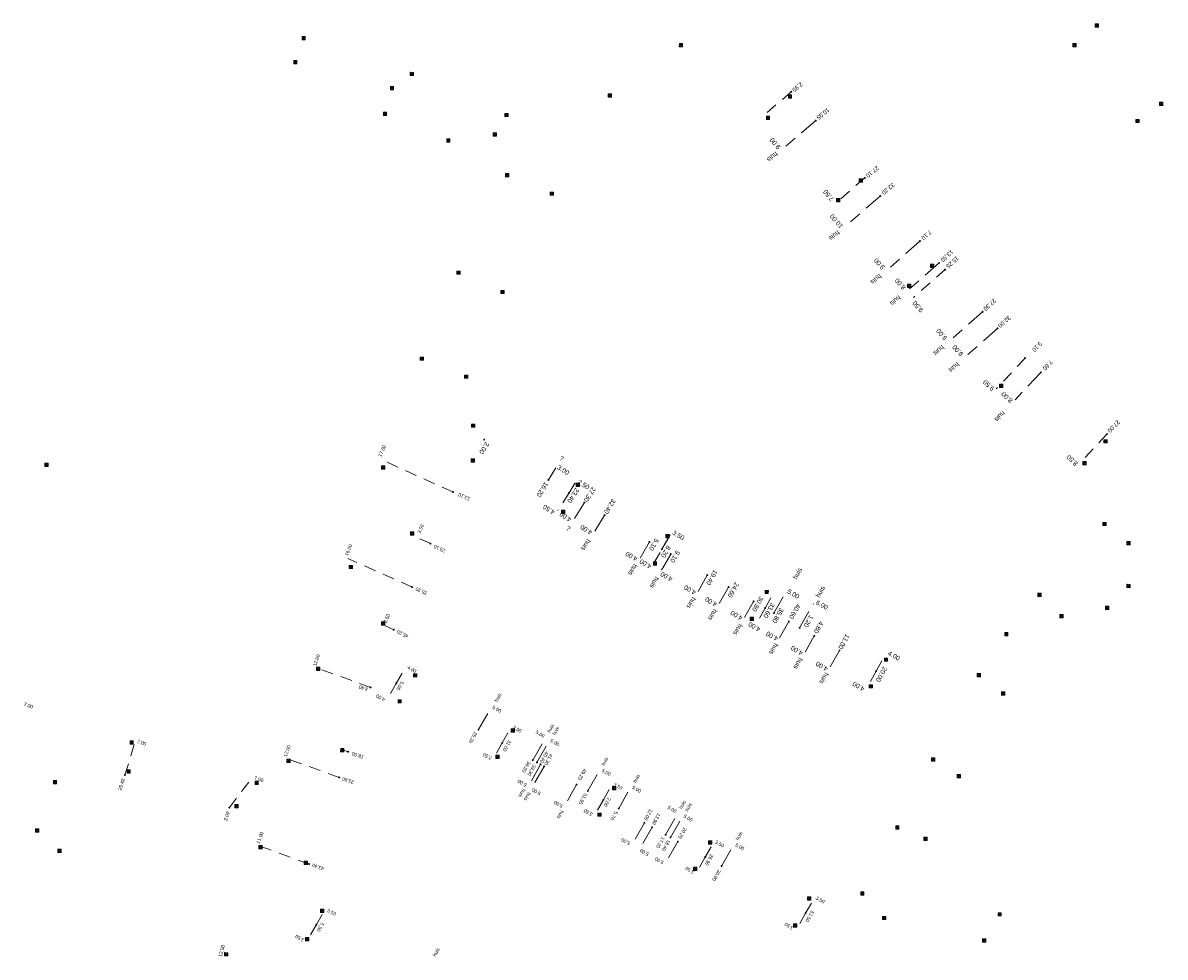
# Model space of a CAD drawing. Header units: inches. Extents: x 0 to 191500, y 0 to 342750.
# Tile 7 of 256: x 185724 to 185968, y 329492 to 329691. Entities that reach past the tile are written whole.
import ezdxf
from ezdxf import colors
from ezdxf.entities.mleader import LeaderData, LeaderLine
from ezdxf.enums import TextEntityAlignment as Align
from ezdxf.math import Vec2, Vec3

# ---------------------------------------------------------------- set-up
doc = ezdxf.new("R2010")
doc.units = ezdxf.units.IN
doc.header["$MEASUREMENT"] = 0
doc.linetypes.add('RI-GWA_HUISAANSLUITING', pattern=[23, 4, -1.8, 2.6, -1.8, 4.6, -1.8, 4.6, -1.8])
doc.linetypes.add('RI-HWA_KOLKAANSLUITING', pattern=[4.3, 2.5, -1.8])
doc.layers.get('0').update_dxf_attribs({"lineweight": 20})
for name, color, linetype, lineweight in [('ECW', 150, 'Continuous', 20), ('N-WE-RI-GWA-MAATVOERING-T25', 30, 'RI-GWA_HUISAANSLUITING', 20), ('N-WE-RI-GWA_HUISAANSLUITING', 30, 'RI-GWA_HUISAANSLUITING', 20), ('N-WE-RI-HWA_KOLK-S', 150, 'Continuous', 20), ('N-WE-RI-HWA_KOLKAANSLUITING', 150, 'RI-HWA_KOLKAANSLUITING', 20), ('N-WE-RI-INLAAT', 7, 'Continuous', 20), ('Tekst algemeen', 7, 'Continuous', 20)]:
    doc.layers.add(name, color=color, linetype=linetype, lineweight=lineweight)
picture_1 = doc.add_image_def('image1.ecw', size_in_pixel=(220000, 285000))

# ---------------------------------------------------------------- blocks, each defined once
blk = doc.blocks.new('A$C2C270354')
h = blk.add_hatch(color=256)
h.dxf.hatch_style = 1
edge = h.paths.add_edge_path()
edge.add_arc((0, 0), 0.1, 0, 360)
blk.add_circle((0, 0), 0.1)

msp = doc.modelspace()

# ---------------------------------------------------------------- linework, layer by layer
at = {"layer": 'N-WE-RI-GWA_HUISAANSLUITING'}
for p, q in [((185893.102, 329670.565), (185886.235, 329664.748)), ((185906.904, 329654.434), (185899.309, 329647.929)), ((185915.363, 329644.833), (185908.625, 329638.866)), ((185919.479, 329640.184), (185913.098, 329634.569)), ((185928.763, 329629.748), (185922.025, 329623.781)), ((185931.921, 329626.181), (185925.183, 329620.214)), ((185941.169, 329616.782), (185935.697, 329610.946)), ((185835.993, 329593.821), (185837.587, 329596.362)), ((185843.68, 329588.998), (185841.554, 329585.61)), ((185848.008, 329586.283), (185845.882, 329582.895)), ((185857.557, 329580.577), (185855.563, 329577.11)), ((185862.124, 329577.968), (185860.119, 329574.507)), ((185869.936, 329573.479), (185867.977, 329569.992)), ((185874.482, 329570.918), (185872.501, 329567.443)), ((185884.187, 329565.352), (185886.661, 329569.697)), ((185879.841, 329567.869), (185877.853, 329564.398)), ((185889.669, 329562.226), (185892.637, 329567.441)), ((185887.355, 329563.553), (185885.389, 329560.07)), ((185892.794, 329560.479), (185890.825, 329556.997)), ((185898.181, 329557.383), (185896.211, 329553.902)), ((185821.055, 329540.48), (185823.527, 329544.826)), ((185832.653, 329533.976), (185835.118, 329538.326)), ((185833.543, 329533.474), (185836.02, 329537.818)), ((185834.316, 329533.037), (185831.85, 329528.688)), ((185835.071, 329532.637), (185832.611, 329528.284)), ((185844.406, 329527.385), (185846.877, 329531.732)), ((185842.008, 329528.74), (185839.559, 329524.381)), ((185851.006, 329523.634), (185853.466, 329527.987)), ((185861.036, 329518.041), (185863.496, 329522.394)), ((185856.495, 329520.57), (185854.036, 329516.217)), ((185862.081, 329517.451), (185864.54, 329521.804)), ((185858.159, 329519.63), (185855.699, 329515.277)), ((185863.647, 329516.566), (185861.187, 329512.213)), ((185872.985, 329511.328), (185875.479, 329515.661))]:
    msp.add_line(p, q, dxfattribs=at)
at = {"layer": 'N-WE-RI-HWA_KOLK-S'}
for p, q in [((185952.79452, 329691.21397), (185952.79303, 329690.51752)), ((185952.79303, 329690.51752), (185953.49097, 329691.21248)), ((185952.79452, 329691.21397), (185953.48948, 329690.51603)), ((185953.49097, 329691.21248), (185952.79452, 329691.21397)), ((185953.48948, 329690.51603), (185953.49097, 329691.21248)), ((185783.34952, 329688.54597), (185783.34803, 329687.84952)), ((185783.34803, 329687.84952), (185784.04597, 329688.54448)), ((185783.34952, 329688.54597), (185784.04448, 329687.84803)), ((185784.04597, 329688.54448), (185783.34952, 329688.54597)), ((185784.04448, 329687.84803), (185784.04597, 329688.54448)), ((185952.79303, 329690.51752), (185953.48948, 329690.51603)), ((185783.34803, 329687.84952), (185784.04448, 329687.84803)), ((185863.96252, 329686.99897), (185863.96103, 329686.30252)), ((185863.96103, 329686.30252), (185864.65897, 329686.99748)), ((185863.96103, 329686.30252), (185864.65748, 329686.30103)), ((185863.96252, 329686.99897), (185864.65748, 329686.30103)), ((185864.65897, 329686.99748), (185863.96252, 329686.99897)), ((185864.65748, 329686.30103), (185864.65897, 329686.99748)), ((185948.05252, 329687.03897), (185948.05103, 329686.34252)), ((185948.05103, 329686.34252), (185948.74897, 329687.03748)), ((185948.05103, 329686.34252), (185948.74748, 329686.34103)), ((185948.05252, 329687.03897), (185948.74748, 329686.34103)), ((185948.74897, 329687.03748), (185948.05252, 329687.03897)), ((185948.74748, 329686.34103), (185948.74897, 329687.03748)), ((185781.56252, 329683.40397), (185781.56103, 329682.70752)), ((185781.56103, 329682.70752), (185782.25897, 329683.40248)), ((185781.56252, 329683.40397), (185782.25748, 329682.70603)), ((185782.25897, 329683.40248), (185781.56252, 329683.40397)), ((185782.25748, 329682.70603), (185782.25897, 329683.40248)), ((185781.56103, 329682.70752), (185782.25748, 329682.70603)), ((185806.45552, 329680.87397), (185806.45403, 329680.17752)), ((185806.45403, 329680.17752), (185807.15197, 329680.87248)), ((185806.45552, 329680.87397), (185807.15048, 329680.17603)), ((185807.15197, 329680.87248), (185806.45552, 329680.87397)), ((185807.15048, 329680.17603), (185807.15197, 329680.87248)), ((185806.45403, 329680.17752), (185807.15048, 329680.17603)), ((185802.22752, 329677.81697), (185802.22603, 329677.12052)), ((185802.22603, 329677.12052), (185802.92397, 329677.81548)), ((185802.22603, 329677.12052), (185802.92248, 329677.11903)), ((185802.22752, 329677.81697), (185802.92248, 329677.11903)), ((185802.92397, 329677.81548), (185802.22752, 329677.81697)), ((185802.92248, 329677.11903), (185802.92397, 329677.81548)), ((185848.75252, 329676.27897), (185848.75103, 329675.58252)), ((185848.75103, 329675.58252), (185849.44897, 329676.27748)), ((185848.75252, 329676.27897), (185849.44748, 329675.58103)), ((185849.44897, 329676.27748), (185848.75252, 329676.27897)), ((185849.44748, 329675.58103), (185849.44897, 329676.27748)), ((185887.26252, 329676.05697), (185887.26103, 329675.36052)), ((185887.26103, 329675.36052), (185887.95897, 329676.05548)), ((185887.26252, 329676.05697), (185887.95748, 329675.35903)), ((185887.95897, 329676.05548), (185887.26252, 329676.05697)), ((185887.95748, 329675.35903), (185887.95897, 329676.05548)), ((185848.75103, 329675.58252), (185849.44748, 329675.58103)), ((185887.26103, 329675.36052), (185887.95748, 329675.35903)), ((185966.57452, 329674.51597), (185966.57303, 329673.81952)), ((185966.57303, 329673.81952), (185967.27097, 329674.51448)), ((185966.57303, 329673.81952), (185967.26948, 329673.81803)), ((185966.57452, 329674.51597), (185967.26948, 329673.81803)), ((185967.27097, 329674.51448), (185966.57452, 329674.51597)), ((185967.26948, 329673.81803), (185967.27097, 329674.51448)), ((185800.72952, 329672.36797), (185800.72803, 329671.67152)), ((185800.72803, 329671.67152), (185801.42597, 329672.36648)), ((185800.72803, 329671.67152), (185801.42448, 329671.67003)), ((185800.72952, 329672.36797), (185801.42448, 329671.67003)), ((185801.42597, 329672.36648), (185800.72952, 329672.36797)), ((185801.42448, 329671.67003), (185801.42597, 329672.36648)), ((185826.67252, 329672.11097), (185826.67103, 329671.41452)), ((185826.67103, 329671.41452), (185827.36897, 329672.10948)), ((185826.67103, 329671.41452), (185827.36748, 329671.41303)), ((185826.67252, 329672.11097), (185827.36748, 329671.41303)), ((185827.36897, 329672.10948), (185826.67252, 329672.11097)), ((185827.36748, 329671.41303), (185827.36897, 329672.10948)), ((185882.56352, 329671.52997), (185882.56203, 329670.83352)), ((185882.56203, 329670.83352), (185883.25997, 329671.52848)), ((185882.56352, 329671.52997), (185883.25848, 329670.83203)), ((185883.25997, 329671.52848), (185882.56352, 329671.52997)), ((185883.25848, 329670.83203), (185883.25997, 329671.52848)), ((185882.56203, 329670.83352), (185883.25848, 329670.83203)), ((185961.48252, 329670.82897), (185961.48103, 329670.13252)), ((185961.48103, 329670.13252), (185962.17897, 329670.82748)), ((185961.48103, 329670.13252), (185962.17748, 329670.13103)), ((185961.48252, 329670.82897), (185962.17748, 329670.13103)), ((185962.17897, 329670.82748), (185961.48252, 329670.82897)), ((185962.17748, 329670.13103), (185962.17897, 329670.82748)), ((185814.25252, 329666.68897), (185814.25103, 329665.99252)), ((185814.25103, 329665.99252), (185814.94897, 329666.68748)), ((185814.25252, 329666.68897), (185814.94748, 329665.99103)), ((185814.94897, 329666.68748), (185814.25252, 329666.68897)), ((185814.94748, 329665.99103), (185814.94897, 329666.68748)), ((185824.19252, 329667.91897), (185824.19103, 329667.22252)), ((185824.19103, 329667.22252), (185824.88897, 329667.91748)), ((185824.19103, 329667.22252), (185824.88748, 329667.22103)), ((185824.19252, 329667.91897), (185824.88748, 329667.22103)), ((185824.88897, 329667.91748), (185824.19252, 329667.91897)), ((185824.88748, 329667.22103), (185824.88897, 329667.91748)), ((185814.25103, 329665.99252), (185814.94748, 329665.99103)), ((185826.85052, 329659.26397), (185826.84903, 329658.56752)), ((185826.84903, 329658.56752), (185827.54697, 329659.26248)), ((185826.85052, 329659.26397), (185827.54548, 329658.56603)), ((185827.54697, 329659.26248), (185826.85052, 329659.26397)), ((185827.54548, 329658.56603), (185827.54697, 329659.26248)), ((185826.84903, 329658.56752), (185827.54548, 329658.56603)), ((185902.38552, 329658.12897), (185902.38403, 329657.43252)), ((185902.38403, 329657.43252), (185903.08197, 329658.12748)), ((185902.38403, 329657.43252), (185903.08048, 329657.43103)), ((185902.38552, 329658.12897), (185903.08048, 329657.43103)), ((185903.08197, 329658.12748), (185902.38552, 329658.12897)), ((185903.08048, 329657.43103), (185903.08197, 329658.12748)), ((185836.37252, 329655.30897), (185836.37103, 329654.61252)), ((185836.37103, 329654.61252), (185837.06897, 329655.30748)), ((185836.37103, 329654.61252), (185837.06748, 329654.61103)), ((185836.37252, 329655.30897), (185837.06748, 329654.61103)), ((185837.06897, 329655.30748), (185836.37252, 329655.30897)), ((185837.06748, 329654.61103), (185837.06897, 329655.30748)), ((185897.56552, 329653.92797), (185897.56403, 329653.23152)), ((185897.56403, 329653.23152), (185898.26197, 329653.92648)), ((185897.56403, 329653.23152), (185898.26048, 329653.23003)), ((185897.56552, 329653.92797), (185898.26048, 329653.23003)), ((185898.26197, 329653.92648), (185897.56552, 329653.92797)), ((185898.26048, 329653.23003), (185898.26197, 329653.92648)), ((185917.61152, 329639.90897), (185917.61003, 329639.21252)), ((185917.61003, 329639.21252), (185918.30797, 329639.90748)), ((185917.61152, 329639.90897), (185918.30648, 329639.21103)), ((185918.30797, 329639.90748), (185917.61152, 329639.90897)), ((185918.30648, 329639.21103), (185918.30797, 329639.90748)), ((185816.41252, 329638.42897), (185816.41103, 329637.73252)), ((185816.41103, 329637.73252), (185817.10897, 329638.42748)), ((185816.41103, 329637.73252), (185817.10748, 329637.73103)), ((185816.41252, 329638.42897), (185817.10748, 329637.73103)), ((185817.10897, 329638.42748), (185816.41252, 329638.42897)), ((185817.10748, 329637.73103), (185817.10897, 329638.42748)), ((185917.61003, 329639.21252), (185918.30648, 329639.21103)), ((185912.70252, 329635.63897), (185912.70103, 329634.94252)), ((185912.70103, 329634.94252), (185913.39897, 329635.63748)), ((185912.70103, 329634.94252), (185913.39748, 329634.94103)), ((185912.70252, 329635.63897), (185913.39748, 329634.94103)), ((185913.39897, 329635.63748), (185912.70252, 329635.63897)), ((185913.39748, 329634.94103), (185913.39897, 329635.63748)), ((185825.81252, 329634.30897), (185825.81103, 329633.61252)), ((185825.81103, 329633.61252), (185826.50897, 329634.30748)), ((185825.81103, 329633.61252), (185826.50748, 329633.61103)), ((185825.81252, 329634.30897), (185826.50748, 329633.61103)), ((185826.50897, 329634.30748), (185825.81252, 329634.30897)), ((185826.50748, 329633.61103), (185826.50897, 329634.30748)), ((185808.57252, 329620.06897), (185808.57103, 329619.37252)), ((185808.57103, 329619.37252), (185809.26897, 329620.06748)), ((185808.57252, 329620.06897), (185809.26748, 329619.37103)), ((185809.26897, 329620.06748), (185808.57252, 329620.06897)), ((185809.26748, 329619.37103), (185809.26897, 329620.06748)), ((185808.57103, 329619.37252), (185809.26748, 329619.37103)), ((185818.07252, 329616.21897), (185818.07103, 329615.52252)), ((185818.07103, 329615.52252), (185818.76897, 329616.21748)), ((185818.07103, 329615.52252), (185818.76748, 329615.52103)), ((185818.07252, 329616.21897), (185818.76748, 329615.52103)), ((185818.76897, 329616.21748), (185818.07252, 329616.21897)), ((185818.76748, 329615.52103), (185818.76897, 329616.21748)), ((185932.37252, 329614.26897), (185932.37103, 329613.57252)), ((185932.37103, 329613.57252), (185933.06897, 329614.26748)), ((185932.37103, 329613.57252), (185933.06748, 329613.57103)), ((185932.37252, 329614.26897), (185933.06748, 329613.57103)), ((185933.06897, 329614.26748), (185932.37252, 329614.26897)), ((185933.06748, 329613.57103), (185933.06897, 329614.26748)), ((185819.54252, 329605.74897), (185819.54103, 329605.05252)), ((185819.54103, 329605.05252), (185820.23897, 329605.74748)), ((185819.54252, 329605.74897), (185820.23748, 329605.05103)), ((185820.23897, 329605.74748), (185819.54252, 329605.74897)), ((185820.23748, 329605.05103), (185820.23897, 329605.74748)), ((185819.54103, 329605.05252), (185820.23748, 329605.05103)), ((185954.67252, 329602.40897), (185954.67103, 329601.71252)), ((185954.67103, 329601.71252), (185955.36897, 329602.40748)), ((185954.67103, 329601.71252), (185955.36748, 329601.71103)), ((185954.67252, 329602.40897), (185955.36748, 329601.71103)), ((185955.36897, 329602.40748), (185954.67252, 329602.40897)), ((185955.36748, 329601.71103), (185955.36897, 329602.40748)), ((185819.48252, 329598.31897), (185819.48103, 329597.62252)), ((185819.48103, 329597.62252), (185820.17897, 329598.31748)), ((185819.48252, 329598.31897), (185820.17748, 329597.62103)), ((185820.17897, 329598.31748), (185819.48252, 329598.31897)), ((185820.17748, 329597.62103), (185820.17897, 329598.31748)), ((185728.40752, 329597.37197), (185728.40603, 329596.67552)), ((185728.40603, 329596.67552), (185729.10397, 329597.37048)), ((185728.40603, 329596.67552), (185729.10248, 329596.67403)), ((185728.40752, 329597.37197), (185729.10248, 329596.67403)), ((185729.10397, 329597.37048), (185728.40752, 329597.37197)), ((185729.10248, 329596.67403), (185729.10397, 329597.37048)), ((185800.32252, 329596.79897), (185800.32103, 329596.10252)), ((185800.32103, 329596.10252), (185801.01897, 329596.79748)), ((185800.32103, 329596.10252), (185801.01748, 329596.10103)), ((185800.32252, 329596.79897), (185801.01748, 329596.10103)), ((185801.01897, 329596.79748), (185800.32252, 329596.79897)), ((185801.01748, 329596.10103), (185801.01897, 329596.79748)), ((185819.48103, 329597.62252), (185820.17748, 329597.62103)), ((185950.18852, 329597.71597), (185950.18703, 329597.01952)), ((185950.18703, 329597.01952), (185950.88497, 329597.71448)), ((185950.18703, 329597.01952), (185950.88348, 329597.01803)), ((185950.18852, 329597.71597), (185950.88348, 329597.01803)), ((185950.88497, 329597.71448), (185950.18852, 329597.71597)), ((185950.88348, 329597.01803), (185950.88497, 329597.71448)), ((185841.91252, 329593.10897), (185841.91103, 329592.41252)), ((185841.91103, 329592.41252), (185842.60897, 329593.10748)), ((185841.91252, 329593.10897), (185842.60748, 329592.41103)), ((185842.60897, 329593.10748), (185841.91252, 329593.10897)), ((185842.60748, 329592.41103), (185842.60897, 329593.10748)), ((185841.91103, 329592.41252), (185842.60748, 329592.41103)), ((185838.79252, 329587.36897), (185838.79103, 329586.67252)), ((185838.79103, 329586.67252), (185839.48897, 329587.36748)), ((185838.79103, 329586.67252), (185839.48748, 329586.67103)), ((185838.79252, 329587.36897), (185839.48748, 329586.67103)), ((185839.48897, 329587.36748), (185838.79252, 329587.36897)), ((185839.48748, 329586.67103), (185839.48897, 329587.36748)), ((185954.48352, 329584.74897), (185954.48203, 329584.05252)), ((185954.48203, 329584.05252), (185955.17997, 329584.74748)), ((185954.48203, 329584.05252), (185955.17848, 329584.05103)), ((185954.48352, 329584.74897), (185955.17848, 329584.05103)), ((185955.17997, 329584.74748), (185954.48352, 329584.74897)), ((185955.17848, 329584.05103), (185955.17997, 329584.74748)), ((185806.55252, 329582.72897), (185806.55103, 329582.03252)), ((185806.55103, 329582.03252), (185807.24897, 329582.72748)), ((185806.55103, 329582.03252), (185807.24748, 329582.03103)), ((185806.55252, 329582.72897), (185807.24748, 329582.03103)), ((185807.24897, 329582.72748), (185806.55252, 329582.72897)), ((185807.24748, 329582.03103), (185807.24897, 329582.72748)), ((185861.07052, 329582.13097), (185861.06903, 329581.43452)), ((185861.06903, 329581.43452), (185861.76697, 329582.12948)), ((185861.06903, 329581.43452), (185861.76548, 329581.43303)), ((185861.07052, 329582.13097), (185861.76548, 329581.43303)), ((185861.76697, 329582.12948), (185861.07052, 329582.13097)), ((185861.76548, 329581.43303), (185861.76697, 329582.12948)), ((185959.58152, 329580.67597), (185959.58003, 329579.97952)), ((185959.58003, 329579.97952), (185960.27797, 329580.67448)), ((185959.58003, 329579.97952), (185960.27648, 329579.97803)), ((185959.58152, 329580.67597), (185960.27648, 329579.97803)), ((185960.27797, 329580.67448), (185959.58152, 329580.67597)), ((185960.27648, 329579.97803), (185960.27797, 329580.67448)), ((185858.41252, 329576.32897), (185858.41103, 329575.63252)), ((185858.41103, 329575.63252), (185859.10897, 329576.32748)), ((185858.41252, 329576.32897), (185859.10748, 329575.63103)), ((185859.10897, 329576.32748), (185858.41252, 329576.32897)), ((185859.10748, 329575.63103), (185859.10897, 329576.32748)), ((185793.45252, 329575.56897), (185793.45103, 329574.87252)), ((185793.45103, 329574.87252), (185794.14897, 329575.56748)), ((185793.45103, 329574.87252), (185794.14748, 329574.87103)), ((185793.45252, 329575.56897), (185794.14748, 329574.87103)), ((185794.14897, 329575.56748), (185793.45252, 329575.56897)), ((185794.14748, 329574.87103), (185794.14897, 329575.56748)), ((185858.41103, 329575.63252), (185859.10748, 329575.63103)), ((185959.60752, 329571.51397), (185959.60603, 329570.81752)), ((185959.60603, 329570.81752), (185960.30397, 329571.51248)), ((185959.60752, 329571.51397), (185960.30248, 329570.81603)), ((185960.30397, 329571.51248), (185959.60752, 329571.51397)), ((185960.30248, 329570.81603), (185960.30397, 329571.51248)), ((185882.28252, 329570.22897), (185882.28103, 329569.53252)), ((185882.28103, 329569.53252), (185882.97897, 329570.22748)), ((185882.28103, 329569.53252), (185882.97748, 329569.53103)), ((185882.28252, 329570.22897), (185882.97748, 329569.53103)), ((185882.97897, 329570.22748), (185882.28252, 329570.22897)), ((185882.97748, 329569.53103), (185882.97897, 329570.22748)), ((185940.57152, 329569.60197), (185940.57003, 329568.90552)), ((185940.57003, 329568.90552), (185941.26797, 329569.60048)), ((185940.57003, 329568.90552), (185941.26648, 329568.90403)), ((185940.57152, 329569.60197), (185941.26648, 329568.90403)), ((185941.26797, 329569.60048), (185940.57152, 329569.60197)), ((185941.26648, 329568.90403), (185941.26797, 329569.60048)), ((185959.60603, 329570.81752), (185960.30248, 329570.81603)), ((185955.02252, 329566.82897), (185955.02103, 329566.13252)), ((185955.02103, 329566.13252), (185955.71897, 329566.82748)), ((185955.02103, 329566.13252), (185955.71748, 329566.13103)), ((185955.02252, 329566.82897), (185955.71748, 329566.13103)), ((185955.71897, 329566.82748), (185955.02252, 329566.82897)), ((185955.71748, 329566.13103), (185955.71897, 329566.82748)), ((185879.12252, 329564.51897), (185879.12103, 329563.82252)), ((185879.12103, 329563.82252), (185879.81897, 329564.51748)), ((185879.12103, 329563.82252), (185879.81748, 329563.82103)), ((185879.12252, 329564.51897), (185879.81748, 329563.82103)), ((185879.81897, 329564.51748), (185879.12252, 329564.51897)), ((185879.81748, 329563.82103), (185879.81897, 329564.51748)), ((185945.27252, 329565.07897), (185945.27103, 329564.38252)), ((185945.27103, 329564.38252), (185945.96897, 329565.07748)), ((185945.27103, 329564.38252), (185945.96748, 329564.38103)), ((185945.27252, 329565.07897), (185945.96748, 329564.38103)), ((185945.96897, 329565.07748), (185945.27252, 329565.07897)), ((185945.96748, 329564.38103), (185945.96897, 329565.07748)), ((185800.32252, 329563.46897), (185800.32103, 329562.77252)), ((185800.32103, 329562.77252), (185801.01897, 329563.46748)), ((185800.32103, 329562.77252), (185801.01748, 329562.77103)), ((185800.32252, 329563.46897), (185801.01748, 329562.77103)), ((185801.01897, 329563.46748), (185800.32252, 329563.46897)), ((185801.01748, 329562.77103), (185801.01897, 329563.46748)), ((185933.48552, 329561.20997), (185933.48403, 329560.51352)), ((185933.48403, 329560.51352), (185934.18197, 329561.20848)), ((185933.48403, 329560.51352), (185934.18048, 329560.51203)), ((185933.48552, 329561.20997), (185934.18048, 329560.51203)), ((185934.18197, 329561.20848), (185933.48552, 329561.20997)), ((185934.18048, 329560.51203), (185934.18197, 329561.20848)), ((185907.77252, 329555.76897), (185907.77103, 329555.07252)), ((185907.77103, 329555.07252), (185908.46897, 329555.76748)), ((185907.77103, 329555.07252), (185908.46748, 329555.07103)), ((185907.77252, 329555.76897), (185908.46748, 329555.07103)), ((185908.46897, 329555.76748), (185907.77252, 329555.76897)), ((185908.46748, 329555.07103), (185908.46897, 329555.76748)), ((185786.44252, 329553.79897), (185786.44103, 329553.10252)), ((185786.44103, 329553.10252), (185787.13897, 329553.79748)), ((185786.44103, 329553.10252), (185787.13748, 329553.10103)), ((185786.44252, 329553.79897), (185787.13748, 329553.10103)), ((185787.13897, 329553.79748), (185786.44252, 329553.79897)), ((185787.13748, 329553.10103), (185787.13897, 329553.79748)), ((185807.18252, 329552.41897), (185807.18103, 329551.72252)), ((185807.18103, 329551.72252), (185807.87897, 329552.41748)), ((185807.18103, 329551.72252), (185807.87748, 329551.72103)), ((185807.18252, 329552.41897), (185807.87748, 329551.72103)), ((185807.87897, 329552.41748), (185807.18252, 329552.41897)), ((185807.87748, 329551.72103), (185807.87897, 329552.41748)), ((185927.58852, 329552.48697), (185927.58703, 329551.79052)), ((185927.58703, 329551.79052), (185928.28497, 329552.48548)), ((185927.58703, 329551.79052), (185928.28348, 329551.78903)), ((185927.58852, 329552.48697), (185928.28348, 329551.78903)), ((185928.28497, 329552.48548), (185927.58852, 329552.48697)), ((185928.28348, 329551.78903), (185928.28497, 329552.48548)), ((185904.53452, 329550.06897), (185904.53303, 329549.37252)), ((185904.53303, 329549.37252), (185905.23097, 329550.06748)), ((185904.53303, 329549.37252), (185905.22948, 329549.37103)), ((185904.53452, 329550.06897), (185905.22948, 329549.37103)), ((185905.23097, 329550.06748), (185904.53452, 329550.06897)), ((185905.22948, 329549.37103), (185905.23097, 329550.06748)), ((185803.86252, 329546.86897), (185803.86103, 329546.17252)), ((185803.86103, 329546.17252), (185804.55897, 329546.86748)), ((185803.86252, 329546.86897), (185804.55748, 329546.17103)), ((185804.55897, 329546.86748), (185803.86252, 329546.86897)), ((185804.55748, 329546.17103), (185804.55897, 329546.86748)), ((185932.80252, 329548.51897), (185932.80103, 329547.82252)), ((185932.80103, 329547.82252), (185933.49897, 329548.51748)), ((185932.80103, 329547.82252), (185933.49748, 329547.82103)), ((185932.80252, 329548.51897), (185933.49748, 329547.82103)), ((185933.49897, 329548.51748), (185932.80252, 329548.51897)), ((185933.49748, 329547.82103), (185933.49897, 329548.51748)), ((185803.86103, 329546.17252), (185804.55748, 329546.17103)), ((185828.04252, 329540.61897), (185828.04103, 329539.92252)), ((185828.04103, 329539.92252), (185828.73897, 329540.61748)), ((185828.04103, 329539.92252), (185828.73748, 329539.92103)), ((185828.04252, 329540.61897), (185828.73748, 329539.92103)), ((185828.73897, 329540.61748), (185828.04252, 329540.61897)), ((185828.73748, 329539.92103), (185828.73897, 329540.61748)), ((185746.59252, 329538.07897), (185746.59103, 329537.38252)), ((185746.59103, 329537.38252), (185747.28897, 329538.07748)), ((185746.59103, 329537.38252), (185747.28748, 329537.38103)), ((185746.59252, 329538.07897), (185747.28748, 329537.38103)), ((185747.28897, 329538.07748), (185746.59252, 329538.07897)), ((185747.28748, 329537.38103), (185747.28897, 329538.07748)), ((185791.60252, 329536.44897), (185791.60103, 329535.75252)), ((185791.60103, 329535.75252), (185792.29897, 329536.44748)), ((185791.60103, 329535.75252), (185792.29748, 329535.75103)), ((185791.60252, 329536.44897), (185792.29748, 329535.75103)), ((185792.29897, 329536.44748), (185791.60252, 329536.44897)), ((185792.29748, 329535.75103), (185792.29897, 329536.44748)), ((185824.76052, 329535.00797), (185824.75903, 329534.31152)), ((185824.75903, 329534.31152), (185825.45697, 329535.00648)), ((185824.76052, 329535.00797), (185825.45548, 329534.31003)), ((185825.45697, 329535.00648), (185824.76052, 329535.00797)), ((185825.45548, 329534.31003), (185825.45697, 329535.00648)), ((185917.86352, 329534.41997), (185917.86203, 329533.72352)), ((185917.86203, 329533.72352), (185918.55997, 329534.41848)), ((185917.86352, 329534.41997), (185918.55848, 329533.72203)), ((185918.55997, 329534.41848), (185917.86352, 329534.41997)), ((185918.55848, 329533.72203), (185918.55997, 329534.41848)), ((185780.08252, 329534.13897), (185780.08103, 329533.44252)), ((185780.08103, 329533.44252), (185780.77897, 329534.13748)), ((185780.08103, 329533.44252), (185780.77748, 329533.44103)), ((185780.08252, 329534.13897), (185780.77748, 329533.44103)), ((185780.77897, 329534.13748), (185780.08252, 329534.13897)), ((185780.77748, 329533.44103), (185780.77897, 329534.13748)), ((185824.75903, 329534.31152), (185825.45548, 329534.31003)), ((185917.86203, 329533.72352), (185918.55848, 329533.72203)), ((185730.22152, 329529.59997), (185730.22003, 329528.90352)), ((185730.22003, 329528.90352), (185730.91797, 329529.59848)), ((185730.22152, 329529.59997), (185730.91648, 329528.90203)), ((185730.91797, 329529.59848), (185730.22152, 329529.59997)), ((185730.91648, 329528.90203), (185730.91797, 329529.59848)), ((185745.95252, 329531.90897), (185745.95103, 329531.21252)), ((185745.95103, 329531.21252), (185746.64897, 329531.90748)), ((185745.95103, 329531.21252), (185746.64748, 329531.21103)), ((185745.95252, 329531.90897), (185746.64748, 329531.21103)), ((185746.64897, 329531.90748), (185745.95252, 329531.90897)), ((185746.64748, 329531.21103), (185746.64897, 329531.90748)), ((185923.31252, 329530.90897), (185923.31103, 329530.21252)), ((185923.31103, 329530.21252), (185924.00897, 329530.90748)), ((185923.31103, 329530.21252), (185924.00748, 329530.21103)), ((185923.31252, 329530.90897), (185924.00748, 329530.21103)), ((185924.00897, 329530.90748), (185923.31252, 329530.90897)), ((185924.00748, 329530.21103), (185924.00897, 329530.90748)), ((185730.22003, 329528.90352), (185730.91648, 329528.90203)), ((185773.31252, 329529.45897), (185773.31103, 329528.76252)), ((185773.31103, 329528.76252), (185774.00897, 329529.45748)), ((185773.31103, 329528.76252), (185774.00748, 329528.76103)), ((185773.31252, 329529.45897), (185774.00748, 329528.76103)), ((185774.00897, 329529.45748), (185773.31252, 329529.45897)), ((185774.00748, 329528.76103), (185774.00897, 329529.45748)), ((185849.71752, 329528.33097), (185849.71603, 329527.63452)), ((185849.71603, 329527.63452), (185850.41397, 329528.32948)), ((185849.71603, 329527.63452), (185850.41248, 329527.63303)), ((185849.71752, 329528.33097), (185850.41248, 329527.63303)), ((185850.41397, 329528.32948), (185849.71752, 329528.33097)), ((185850.41248, 329527.63303), (185850.41397, 329528.32948)), ((185769.02252, 329524.47897), (185769.02103, 329523.78252)), ((185769.02103, 329523.78252), (185769.71897, 329524.47748)), ((185769.02103, 329523.78252), (185769.71748, 329523.78103)), ((185769.02252, 329524.47897), (185769.71748, 329523.78103)), ((185769.71897, 329524.47748), (185769.02252, 329524.47897)), ((185769.71748, 329523.78103), (185769.71897, 329524.47748)), ((185846.53252, 329522.66897), (185846.53103, 329521.97252)), ((185846.53103, 329521.97252), (185847.22897, 329522.66748)), ((185846.53252, 329522.66897), (185847.22748, 329521.97103)), ((185847.22897, 329522.66748), (185846.53252, 329522.66897)), ((185847.22748, 329521.97103), (185847.22897, 329522.66748)), ((185846.53103, 329521.97252), (185847.22748, 329521.97103)), ((185910.19952, 329519.94897), (185910.19803, 329519.25252)), ((185910.19803, 329519.25252), (185910.89597, 329519.94748)), ((185910.19952, 329519.94897), (185910.89448, 329519.25103)), ((185910.89597, 329519.94748), (185910.19952, 329519.94897)), ((185910.89448, 329519.25103), (185910.89597, 329519.94748)), ((185726.41252, 329519.27897), (185726.41103, 329518.58252)), ((185726.41103, 329518.58252), (185727.10897, 329519.27748)), ((185726.41103, 329518.58252), (185727.10748, 329518.58103)), ((185726.41252, 329519.27897), (185727.10748, 329518.58103)), ((185727.10897, 329519.27748), (185726.41252, 329519.27897)), ((185727.10748, 329518.58103), (185727.10897, 329519.27748)), ((185910.19803, 329519.25252), (185910.89448, 329519.25103)), ((185916.22252, 329517.49897), (185916.22103, 329516.80252)), ((185916.22103, 329516.80252), (185916.91897, 329517.49748)), ((185916.22252, 329517.49897), (185916.91748, 329516.80103)), ((185916.91897, 329517.49748), (185916.22252, 329517.49897)), ((185916.91748, 329516.80103), (185916.91897, 329517.49748)), ((185731.17252, 329514.95897), (185731.17103, 329514.26252)), ((185731.17103, 329514.26252), (185731.86897, 329514.95748)), ((185731.17252, 329514.95897), (185731.86748, 329514.26103)), ((185731.86897, 329514.95748), (185731.17252, 329514.95897)), ((185731.86748, 329514.26103), (185731.86897, 329514.95748)), ((185774.12252, 329515.72897), (185774.12103, 329515.03252)), ((185774.12103, 329515.03252), (185774.81897, 329515.72748)), ((185774.12103, 329515.03252), (185774.81748, 329515.03103)), ((185774.12252, 329515.72897), (185774.81748, 329515.03103)), ((185774.81897, 329515.72748), (185774.12252, 329515.72897)), ((185774.81748, 329515.03103), (185774.81897, 329515.72748)), ((185870.21252, 329516.73897), (185870.21103, 329516.04252)), ((185870.21103, 329516.04252), (185870.90897, 329516.73748)), ((185870.21103, 329516.04252), (185870.90748, 329516.04103)), ((185870.21252, 329516.73897), (185870.90748, 329516.04103)), ((185870.90897, 329516.73748), (185870.21252, 329516.73897)), ((185870.90748, 329516.04103), (185870.90897, 329516.73748)), ((185916.22103, 329516.80252), (185916.91748, 329516.80103)), ((185731.17103, 329514.26252), (185731.86748, 329514.26103)), ((185783.80252, 329512.38897), (185783.80103, 329511.69252)), ((185783.80103, 329511.69252), (185784.49897, 329512.38748)), ((185783.80103, 329511.69252), (185784.49748, 329511.69103)), ((185783.80252, 329512.38897), (185784.49748, 329511.69103)), ((185784.49897, 329512.38748), (185783.80252, 329512.38897)), ((185784.49748, 329511.69103), (185784.49897, 329512.38748)), ((185867.01452, 329511.07797), (185867.01303, 329510.38152)), ((185867.01303, 329510.38152), (185867.71097, 329511.07648)), ((185867.01303, 329510.38152), (185867.70948, 329510.38003)), ((185867.01452, 329511.07797), (185867.70948, 329510.38003)), ((185867.71097, 329511.07648), (185867.01452, 329511.07797)), ((185867.70948, 329510.38003), (185867.71097, 329511.07648)), ((185902.71752, 329505.84997), (185902.71603, 329505.15352)), ((185902.71603, 329505.15352), (185903.41397, 329505.84848)), ((185902.71603, 329505.15352), (185903.41248, 329505.15203)), ((185902.71752, 329505.84997), (185903.41248, 329505.15203)), ((185903.41397, 329505.84848), (185902.71752, 329505.84997)), ((185903.41248, 329505.15203), (185903.41397, 329505.84848)), ((185891.37252, 329504.76897), (185891.37103, 329504.07252)), ((185891.37103, 329504.07252), (185892.06897, 329504.76748)), ((185891.37103, 329504.07252), (185892.06748, 329504.07103)), ((185891.37252, 329504.76897), (185892.06748, 329504.07103)), ((185892.06897, 329504.76748), (185891.37252, 329504.76897)), ((185892.06748, 329504.07103), (185892.06897, 329504.76748)), ((185787.29252, 329502.12897), (185787.29103, 329501.43252)), ((185787.29103, 329501.43252), (185787.98897, 329502.12748)), ((185787.29103, 329501.43252), (185787.98748, 329501.43103)), ((185787.29252, 329502.12897), (185787.98748, 329501.43103)), ((185787.98897, 329502.12748), (185787.29252, 329502.12897)), ((185787.98748, 329501.43103), (185787.98897, 329502.12748)), ((185907.36952, 329500.58697), (185907.36803, 329499.89052)), ((185907.36803, 329499.89052), (185908.06597, 329500.58548)), ((185907.36952, 329500.58697), (185908.06448, 329499.88903)), ((185908.06597, 329500.58548), (185907.36952, 329500.58697)), ((185908.06448, 329499.88903), (185908.06597, 329500.58548)), ((185932.06252, 329501.36897), (185932.06103, 329500.67252)), ((185932.06103, 329500.67252), (185932.75897, 329501.36748)), ((185932.06103, 329500.67252), (185932.75748, 329500.67103)), ((185932.06252, 329501.36897), (185932.75748, 329500.67103)), ((185932.75897, 329501.36748), (185932.06252, 329501.36897)), ((185932.75748, 329500.67103), (185932.75897, 329501.36748)), ((185888.36252, 329499.00897), (185888.36103, 329498.31252)), ((185888.36103, 329498.31252), (185889.05897, 329499.00748)), ((185888.36103, 329498.31252), (185889.05748, 329498.31103)), ((185888.36252, 329499.00897), (185889.05748, 329498.31103)), ((185889.05897, 329499.00748), (185888.36252, 329499.00897)), ((185889.05748, 329498.31103), (185889.05897, 329499.00748)), ((185907.36803, 329499.89052), (185908.06448, 329499.88903)), ((185784.10252, 329496.08897), (185784.10103, 329495.39252)), ((185784.10103, 329495.39252), (185784.79897, 329496.08748)), ((185784.10103, 329495.39252), (185784.79748, 329495.39103)), ((185784.10252, 329496.08897), (185784.79748, 329495.39103)), ((185784.79897, 329496.08748), (185784.10252, 329496.08897)), ((185784.79748, 329495.39103), (185784.79897, 329496.08748)), ((185928.76952, 329495.77397), (185928.76803, 329495.07752)), ((185928.76803, 329495.07752), (185929.46597, 329495.77248)), ((185928.76952, 329495.77397), (185929.46448, 329495.07603)), ((185929.46597, 329495.77248), (185928.76952, 329495.77397)), ((185929.46448, 329495.07603), (185929.46597, 329495.77248)), ((185928.76803, 329495.07752), (185929.46448, 329495.07603)), ((185766.77252, 329492.83897), (185766.77103, 329492.14252)), ((185766.77103, 329492.14252), (185767.46897, 329492.83748)), ((185766.77103, 329492.14252), (185767.46748, 329492.14103)), ((185766.77252, 329492.83897), (185767.46748, 329492.14103)), ((185767.46897, 329492.83748), (185766.77252, 329492.83897)), ((185767.46748, 329492.14103), (185767.46897, 329492.83748))]:
    msp.add_line(p, q, dxfattribs=at)
at = {"layer": 'N-WE-RI-HWA_KOLKAANSLUITING'}
for p, q in [((185887.886, 329676.72), (185882.18, 329671.853)), ((185903.589, 329658.308), (185897.917, 329653.401)), ((185920.751, 329638.748), (185914.013, 329632.782)), ((185937.846, 329619.856), (185931.689, 329613.291)), ((185955.331, 329603.586), (185949.542, 329597.362)), ((185815.589, 329591.245), (185800.094, 329598.239)), ((185840.393, 329591.06), (185841.722, 329593.178)), ((185840.393, 329591.06), (185838.002, 329587.248)), ((185810.773, 329580.201), (185808.026, 329581.406)), ((185861.976, 329582.062), (185858.379, 329575.747)), ((185860.244, 329579.021), (185861.998, 329582.05)), ((185806.87, 329570.928), (185793.166, 329577.028)), ((185882.285, 329566.454), (185884.252, 329569.937)), ((185882.285, 329566.454), (185880.318, 329562.971)), ((185802.934, 329561.806), (185801.107, 329562.619)), ((185905.996, 329552.969), (185907.974, 329556.446)), ((185798.006, 329549.5), (185786.72, 329553.578)), ((185803.481, 329550.347), (185805.455, 329553.826)), ((185905.996, 329552.969), (185904.04, 329549.48)), ((185803.481, 329550.347), (185801.519, 329546.861)), ((185826.119, 329537.644), (185827.837, 329540.693)), ((185745.497, 329530.807), (185747.559, 329537.496)), ((185826.119, 329537.644), (185824.394, 329534.598)), ((185793.206, 329535.76), (185791.988, 329536.175)), ((185791.3, 329530.285), (185779.997, 329534.316)), ((185767.837, 329523.837), (185772.383, 329529.806)), ((185847.738, 329525.481), (185849.461, 329528.528)), ((185847.738, 329525.481), (185846.017, 329522.433)), ((185784.868, 329511.775), (185774.523, 329515.514)), ((185869.508, 329513.255), (185871.239, 329516.297)), ((185869.508, 329513.255), (185867.759, 329510.223)), ((185890.953, 329501.269), (185892.694, 329504.305)), ((185786.421, 329498.821), (185788.171, 329501.852)), ((185890.953, 329501.269), (185889.22, 329498.228)), ((185786.421, 329498.821), (185784.683, 329495.783))]:
    msp.add_line(p, q, dxfattribs=at)

# ---------------------------------------------------------------- block references
at = {"layer": 'N-WE-RI-INLAAT', "rotation": 0.06357443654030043}
for p in [(185887.886, 329676.72), (185893.102, 329670.565), (185903.589, 329658.308), (185906.904, 329654.434), (185915.363, 329644.833), (185919.479, 329640.184), (185920.751, 329638.748), (185928.763, 329629.748), (185931.921, 329626.181), (185937.846, 329619.856), (185941.169, 329616.782), (185955.331, 329603.586), (185822.262, 329602.436), (185835.993, 329593.821), (185815.589, 329591.245), (185840.393, 329591.06), (185843.68, 329588.998), (185848.008, 329586.283), (185810.773, 329580.201), (185857.557, 329580.577), (185860.244, 329579.021), (185862.124, 329577.968), (185869.936, 329573.479), (185806.87, 329570.928), (185874.482, 329570.918), (185879.841, 329567.869), (185882.285, 329566.454), (185884.187, 329565.352), (185802.934, 329561.806), (185887.355, 329563.553), (185889.669, 329562.226), (185892.794, 329560.479), (185898.181, 329557.383), (185905.996, 329552.969), (185798.006, 329549.5), (185803.481, 329550.347), (185821.055, 329540.48), (185826.119, 329537.644), (185793.206, 329535.76), (185832.653, 329533.976), (185833.543, 329533.474), (185834.316, 329533.037), (185835.071, 329532.637), (185745.497, 329530.807), (185791.3, 329530.285), (185842.008, 329528.74), (185844.406, 329527.385), (185847.738, 329525.481), (185767.837, 329523.837), (185851.006, 329523.634), (185856.495, 329520.57), (185858.159, 329519.63), (185861.036, 329518.041), (185862.081, 329517.451), (185863.647, 329516.566), (185869.508, 329513.255), (185784.868, 329511.775), (185872.985, 329511.328), (185890.953, 329501.269), (185786.421, 329498.821)]:
    msp.add_blockref('A$C2C270354', p, dxfattribs=at)

# ---------------------------------------------------------------- texts
at = {"layer": 'N-WE-RI-GWA-MAATVOERING-T25'}
msp.add_text('2.95', height=0.900385, rotation=220.2699892, dxfattribs=at).set_placement((185889.205, 329677.7), align=Align.MIDDLE_CENTER)
for s, height, rotation, oblique, p in [('10.95', 0.900536, 219.181885, 359.9954394, (185894.654, 329671.996)), ('9.00 ', 1.000389, 130.3084284, 0.0115322, (185884.317, 329665.811)), ('27.10', 0.900536, 219.181885, 359.9954394, (185905.222, 329659.606)), ('32.20', 0.900536, 219.181885, 359.9954394, (185908.582, 329655.984)), ('7.50', 1.000389, 130.3084284, 0.0115322, (185895.837, 329654.597)), ('10.00', 1.000389, 130.3084284, 0.0115322, (185897.516, 329649.058)), ('7.10', 0.901468, 221.8950174, 359.9975657, (185916.784, 329646.119)), ('13.30', 0.901468, 221.8950174, 359.9975657, (185921.147, 329641.661)), ('9.00', 1.000285, 131.5247672, 0.010148, (185906.689, 329639.944)), ('15.25', 0.901468, 221.8950174, 359.9975657, (185922.309, 329640.302)), ('8.00', 1.000285, 131.5247672, 0.010148, (185911.161, 329635.669)), ('27.30', 0.901468, 221.8950174, 359.9975657, (185930.291, 329631.217)), ('9.50', 1.000285, 131.5247672, 0.010148, (185914.93, 329630.802)), ('32.00', 0.901468, 221.8950174, 359.9975657, (185933.418, 329627.593)), ('9.00', 1.000285, 131.5247672, 0.010148, (185920.022, 329624.887)), ('9.00', 1.000285, 131.5247672, 0.010148, (185923.447, 329621.442)), ('3.10', 0.901104, 226.3478873, 359.9989424, (185940.427, 329622.261)), ('7.60', 0.901104, 226.3478873, 359.9989424, (185942.687, 329618.305)), ('9.50', 1.00029, 136.679577, 359.9782224, (185930.056, 329614.007)), ('8.00', 1.00029, 136.679577, 359.9782224, (185933.975, 329611.442)), ('27.00', 0.901104, 226.3478873, 359.9989424, (185956.786, 329605.231)), ('17.00', 0.750241, 65.9513034, 0.022351, (185800.462, 329600.016)), ('2.00', 0.99959, 237.7170736, 0.0080219, (185822.283, 329600.603)), ('8.50', 1.00029, 136.679577, 359.9782224, (185947.892, 329597.985)), ('3.00', 0.999685, 327.8991818, 359.9835433, (185839.163, 329595.914)), ('16.20', 0.99959, 237.7170736, 0.0080219, (185834.72, 329591.752)), ('2.50', 0.999685, 327.8991818, 359.9835433, (185843.49, 329592.832)), ('13.10', 0.749905, 155.2396914, 359.9934868, (185817.976, 329590.218)), ('23.40', 0.99959, 237.7170736, 0.0080219, (185841.307, 329590.487)), ('27.30', 0.99959, 237.7170736, 0.0080219, (185844.828, 329590.705)), ('4.50', 0.999685, 147.8991818, 359.9835433, (185836.092, 329587.489)), ('32.40', 0.99959, 237.7170736, 0.0080219, (185849.104, 329588.151)), ('4.00', 0.999685, 147.8991818, 359.9835433, (185839.632, 329585.912)), ('3.50', 0.750241, 65.9513034, 0.022351, (185808.693, 329583.372)), ('4.00', 0.999685, 147.8991818, 359.9835433, (185844.068, 329583.166)), ('5.10', 0.999861, 240.5798522, 359.9906718, (185858.54, 329579.977)), ('3.50', 0.999613, 329.9202375, 359.9992634, (185863.765, 329582.004)), ('16.00', 0.750241, 65.9513034, 0.022351, (185793.281, 329578.841)), ('25.10', 0.750241, 155.9513034, 0.022351, (185812.716, 329579.13)), ('4.00', 0.999613, 149.9202375, 359.9992634, (185853.725, 329577.487)), ('8.20', 0.999861, 240.5798522, 359.9906718, (185861.095, 329578.506)), ('9.10', 0.999861, 240.5798522, 359.9906718, (185863.059, 329577.425)), ('4.00', 0.999613, 149.9202375, 359.9992634, (185856.738, 329575.85)), ('4.00', 0.999613, 149.9202375, 359.9992634, (185861.205, 329573.156)), ('19.40', 0.999861, 240.5798522, 359.9906718, (185870.932, 329572.949)), ('4.00', 0.999613, 149.9202375, 359.9992634, (185866.225, 329570.321)), ('24.60', 0.999861, 240.5798522, 359.9906718, (185875.496, 329570.299)), ('35.20', 0.750163, 156.5226001, 0.0120296, (185808.848, 329570.048)), ('4.00', 0.999613, 149.9202375, 359.9992634, (185870.728, 329567.778)), ('30.80', 0.999861, 240.5798522, 359.9906718, (185880.741, 329567.308)), ('5.00', 1.000352, 330.5396139, 0.0003276, (185888.326, 329569.47)), ('33.60', 0.999861, 240.5798522, 359.9906718, (185883.141, 329565.923)), ('35.80', 0.999861, 240.5798522, 359.9906718, (185885.047, 329564.847)), ('40.60', 0.999861, 240.5798522, 359.9906718, (185888.653, 329565.739)), ('6.00', 1.000352, 330.5396139, 0.0003276, (185894.429, 329567.103)), ('2.50', 0.750241, 65.9513034, 0.022351, (185801.423, 329564.238)), ('4.00', 0.999613, 149.9202375, 359.9992634, (185876.176, 329564.863)), ('1.20', 0.999861, 240.5798522, 359.9906718, (185891.569, 329563.613)), ('45.20', 0.749978, 155.3804534, 359.9635061, (185804.824, 329560.895)), ('4.00', 0.999613, 149.9202375, 359.9992634, (185879.998, 329562.441)), ('4.00', 0.999613, 149.9202375, 359.9992634, (185883.774, 329560.44)), ('4.80', 0.999861, 240.5798522, 359.9906718, (185893.718, 329562.328)), ('11.00', 0.999861, 240.5798522, 359.9906718, (185899.15, 329559.238)), ('12.00', 0.749627, 70.3247863, 359.9683275, (185786.422, 329555.307)), ('4.00', 0.999613, 149.9202375, 359.9992634, (185889.065, 329557.374)), ('4.00', 1.000352, 330.5396139, 0.0003276, (185909.825, 329556.247)), ('4.00', 0.750047, 330.4919855, 359.9620918, (185806.823, 329553.357)), ('4.00', 0.999613, 149.9202375, 359.9992634, (185894.399, 329554)), ('20.00', 0.999861, 240.5798522, 359.9906718, (185907.144, 329552.285)), ('3.40', 0.750109, 161.1958392, 0.017263, (185796.465, 329549.3)), ('5.05', 0.749833, 240.8732999, 0.0021213, (185804.301, 329549.843)), ('4.00', 0.999613, 149.9202375, 359.9992634, (185902.242, 329549.707)), ('4.00', 0.751409, 150.4919855, 359.9909637, (185800.11, 329547.274)), ('7.00', 0.750109, 341.1958392, 0.017263, (185724.88, 329545.627)), ('5.00', 0.750047, 330.4919855, 359.9620918, (185824.954, 329544.848)), ('25.20', 0.749833, 240.8732999, 0.0021213, (185819.891, 329538.792)), ('3.50', 0.750047, 330.4919855, 359.9620918, (185829.298, 329540.576)), ('5.00', 0.750047, 330.4919855, 359.9620918, (185834.224, 329539.544)), ('7.00', 0.750287, 342.8738659, 0.0046673, (185749.082, 329537.692)), ('12.00', 0.749963, 70.2890373, 0.0045305, (185780.163, 329535.933)), ('31.00', 0.749833, 240.8732999, 0.0021213, (185827.164, 329537.008)), ('5.00', 0.750047, 330.4919855, 359.9620918, (185837.365, 329537.711)), ('18.00', 0.749486, 161.0954242, 0.0138702, (185795.25, 329534.97)), ('3.50', 0.750539, 150.4919855, 0.0285539, (185822.93, 329534.765)), ('40.40', 0.749833, 240.8732999, 0.0021213, (185835.096, 329534.576)), ('41.30', 0.749833, 240.8732999, 0.0021213, (185836.04, 329534.095)), ('38.50', 0.749833, 240.8732999, 0.0021213, (185831.27, 329532.514)), ('39.30', 0.749833, 240.8732999, 0.0021213, (185832.397, 329531.821)), ('49.20', 0.749833, 240.8732999, 0.0021213, (185843.225, 329530.88)), ('5.00', 0.750047, 330.4919855, 359.9620918, (185848.355, 329531.353)), ('25.40', 0.750287, 72.8738659, 0.0046673, (185744.773, 329528.763)), ('7.00', 0.750287, 342.8738659, 0.0046673, (185774.122, 329529.907)), ('23.80', 0.749486, 161.0954242, 0.0138702, (185793.155, 329529.615)), ('5.00', 0.750539, 150.4919855, 0.0285539, (185830.369, 329529.043)), ('5.00', 0.750539, 150.4919855, 0.0285539, (185833.399, 329527.217)), ('3.50', 0.750047, 330.4919855, 359.9620918, (185850.849, 329528.375)), ('5.00', 0.750047, 330.4919855, 359.9620918, (185854.836, 329527.766)), ('5.00', 0.750539, 150.4919855, 0.0285539, (185838.118, 329524.545)), ('51.95', 0.749833, 240.8732999, 0.0021213, (185843.383, 329525.656)), ('2.00', 0.749833, 240.8732999, 0.0021213, (185848.548, 329524.982)), ('2.00', 0.750287, 72.8738659, 0.0046673, (185767.244, 329521.989)), ('3.50', 0.750539, 150.4919855, 0.0285539, (185844.477, 329522.758)), ('5.70', 0.749833, 240.8732999, 0.0021213, (185850.025, 329522.088)), ('12.00', 0.749833, 240.8732999, 0.0021213, (185857.351, 329522.278)), ('13.90', 0.749833, 240.8732999, 0.0021213, (185859.044, 329521.374)), ('5.00', 0.750047, 330.4919855, 359.9620918, (185862.403, 329523.481)), ('5.00', 0.750047, 330.4919855, 359.9620918, (185865.849, 329521.584)), ('11.00', 0.749963, 70.3247863, 0.0402795, (185774.345, 329517.397)), ('5.00', 0.750539, 150.4919855, 0.0285539, (185852.488, 329516.575)), ('17.20', 0.749833, 240.8732999, 0.0021213, (185859.921, 329516.347)), ('20.20', 0.749833, 240.8732999, 0.0021213, (185864.627, 329518.35)), ('5.00', 0.750539, 150.4919855, 0.0285539, (185856.493, 329514.252)), ('18.40', 0.749833, 240.8732999, 0.0021213, (185861.136, 329515.742)), ('3.50', 0.750047, 330.4919855, 359.9620918, (185872.572, 329516.075)), ('5.00', 0.750047, 330.4919855, 359.9620918, (185876.887, 329515.445)), ('5.00', 0.750539, 150.4919855, 0.0285539, (185859.682, 329512.502)), ('26.90', 0.749833, 240.8732999, 0.0021213, (185870.329, 329512.65)), ('43.40', 0.75051, 160.6247594, 0.0012734, (185786.768, 329511.145)), ('3.50', 0.750539, 150.4919855, 0.0285539, (185866.2, 329510.458)), ('30.90', 0.749833, 240.8732999, 0.0021213, (185871.912, 329509.339)), ('3.50', 0.750047, 330.4919855, 359.9620918, (185894.061, 329504.101)), ('3.50', 0.750047, 330.4919855, 359.9620918, (185789.67, 329501.459)), ('51.50', 0.749833, 240.8732999, 0.0021213, (185891.84, 329500.582)), ('5.90', 0.751409, 240.4919855, 359.9909637, (185787.268, 329498.29)), ('3.50', 0.750539, 150.4919855, 0.0285539, (185887.4, 329498.51)), ('3.50', 0.750235, 151.9649327, 0.0329273, (185782.866, 329495.95)), ('12.00', 0.749541, 74.9866342, 359.9869875, (185766.159, 329493.22))]:
    msp.add_text(s, height=height, rotation=rotation, dxfattribs=dict(at, oblique=oblique)).set_placement(p, align=Align.MIDDLE_CENTER)
at = {"layer": 'Tekst algemeen'}
for s, height, rotation, oblique, p in [('huis', 1.000389, 220.3084284, 0.0115322, (185883.837, 329662.822)), ('huis', 1.000389, 220.3084284, 0.0115322, (185897.079, 329646.02)), ('huis', 1.000285, 221.5247672, 0.010148, (185905.998, 329636.683)), ('huis', 1.000285, 221.5247672, 0.010148, (185910.129, 329632.135)), ('huis', 1.000285, 221.5247672, 0.010148, (185919.408, 329621.493)), ('huis', 1.000285, 221.5247672, 0.010148, (185922.638, 329617.846)), ('huis', 0.999694, 226.9110814, 0.0059794, (185932.448, 329607.387)), ('?', 0.99968, 327.8991818, 359.9835433, (185838.813, 329598.396)), ('?', 0.99968, 327.8991818, 359.9835433, (185840.24, 329583.434)), ('huis', 0.999588, 238.2637314, 0.0139283, (185844.018, 329579.924)), ('huis', 0.999613, 239.9202375, 359.9992634, (185854.009, 329574.623)), ('huis', 1.000352, 60.5396139, 0.0003276, (185889.191, 329573.844)), ('huis', 0.999613, 239.9202375, 359.9992634, (185858.619, 329571.917)), ('huis', 1.000352, 60.5396139, 0.0003276, (185894.056, 329569.936)), ('huis', 0.999613, 239.9202375, 359.9992634, (185866.512, 329567.554)), ('huis', 0.999613, 239.9202375, 359.9992634, (185871.095, 329564.996)), ('huis', 0.999613, 239.9202375, 359.9992634, (185876.474, 329561.85)), ('huis', 0.999613, 239.9202375, 359.9992634, (185884.121, 329557.702)), ('huis', 0.999613, 239.9202375, 359.9992634, (185889.363, 329554.599)), ('huis', 0.999613, 239.9202375, 359.9992634, (185894.892, 329551.453)), ('huis ', 0.751409, 60.4919855, 359.9909637, (185825.28, 329547.437)), ('huis ', 0.750539, 60.4919855, 0.0285539, (185836.546, 329540.893)), ('huis ', 0.750539, 60.4919855, 0.0285539, (185837.634, 329540.332)), ('huis ', 0.750539, 60.4919855, 0.0285539, (185848.107, 329533.799)), ('huis ', 0.750539, 60.4919855, 0.0285539, (185854.864, 329530.165)), ('huis', 0.750539, 240.4919855, 0.0285539, (185830.354, 329526.937)), ('huis', 0.750539, 240.4919855, 0.0285539, (185831.486, 329526.186)), ('huis ', 0.750539, 60.4919855, 0.0285539, (185864.705, 329524.593)), ('huis ', 0.750539, 60.4919855, 0.0285539, (185865.983, 329524.034)), ('huis', 0.750539, 240.4919855, 0.0285539, (185838.525, 329522.31)), ('huis ', 0.750539, 60.4919855, 0.0285539, (185876.802, 329517.909)), ('huis', 0.750539, 60.4919855, 0.0285539, (185812.02, 329492.95))]:
    msp.add_text(s, height=height, rotation=rotation, dxfattribs=dict(at, oblique=oblique)).set_placement(p, align=Align.MIDDLE_CENTER)

# ---------------------------------------------------------------- pictures from other files: only their frames are drawn
at = {"layer": 'ECW'}
image = msp.add_image(picture_1, insert=(180500, 328500), size_in_units=(11000, 14250), dxfattribs=at)
image.dxf.flags = 7

# ---------------------------------------------------------------- leaders
at = {"layer": 'Tekst algemeen'}
ml = msp.add_multileader_mtext('Standard', dxfattribs=at)
ml.set_content('Grindkoffer', color=256)
ml.set_leader_properties()
ml.build(insert=Vec2(0, 0))
ml.multileader.update_dxf_attribs({"text_right_attachment_type": 6, "dogleg_length": 0.2, "arrow_head_size": 5})
ctx = ml.context
ctx.base_point, ctx.char_height, ctx.arrow_head_size, ctx.landing_gap_size, ctx.plane_origin, ctx.plane_x_axis, ctx.plane_y_axis = Vec3(185789.34017, 332982.33236), 0.5, 5, 0.2, Vec3(185787.00548, 332984.05412), Vec3(0.995206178, 0.097799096), Vec3(-0.097799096, 0.995206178)
ctx.right_attachment = 6
notes = []
notes.append((ctx, [(0, (0, 0, 0), (0, 0), (1, 0), 1, [])]))
ctx.mtext.insert, ctx.mtext.text_direction, ctx.mtext.rotation, ctx.mtext.flow_direction = Vec3(185789.51476, 332982.60072), Vec3(0.995206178, 0.097799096), 0.097955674, 5
for ctx, leaders in notes:
    for number, flags, end, landing, length, lines in leaders:
        leader = LeaderData()
        leader.index, (leader.has_last_leader_line, leader.has_dogleg_vector, leader.attachment_direction) = number, flags
        leader.last_leader_point, leader.dogleg_vector, leader.dogleg_length = Vec3(end), Vec3(landing), length
        for number, points, colour, breaks in lines:
            line = LeaderLine()
            line.index, line.vertices, line.color, line.breaks = number, Vec3.list(points), colors.encode_raw_color(colour), breaks
            leader.lines.append(line)
        ctx.leaders.append(leader)

doc.saveas('drawing.dxf')
